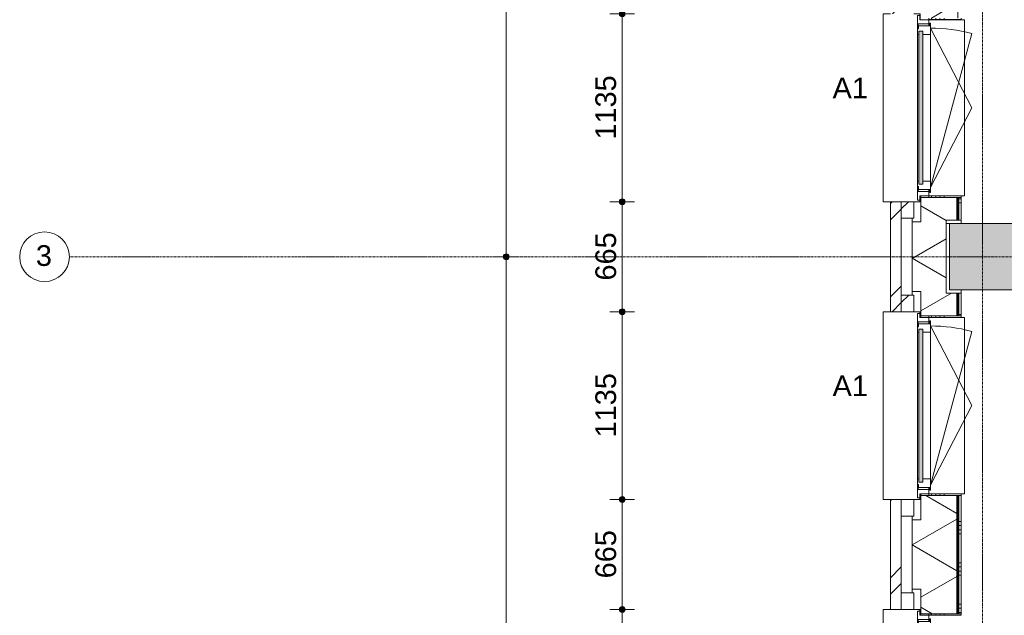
# Model space of a CAD drawing. Header units: millimetres. Extents: x 24169 to 70836, y -5250 to 32049.
# Tile 9 of 46: x 24434 to 30381, y 8632 to 12232. Entities that reach past the tile are written whole.
import ezdxf

# ---------------------------------------------------------------- set-up
doc = ezdxf.new("R2010")
doc.units = ezdxf.units.MM
doc.linetypes.add('Dash', pattern=[6.35, 3.175, -3.175])
doc.linetypes.add('stramien', pattern=[22.225, 12.7, -3.175, 3.175, -3.175])
doc.layers.add('00_Algemeen', color=7, linetype='Continuous', lineweight=9, true_color=0x00a600)
for name, color, linetype, lineweight in [('00_Algemeen-50', 7, 'Continuous', 9), ('05_Bouwplaatsvoorzieningen', 7, 'Continuous', 9), ('22_Metselwerk', 7, 'Continuous', 18), ('25_Metaalconstructiewerk', 7, 'Continuous', 9), ('30_Kozijnen-ramen-deuren', 7, 'Continuous', 9), ('42_Dekvloeren en vloersystemen', 7, 'Continuous', 9)]:
    doc.layers.add(name, color=color, linetype=linetype, lineweight=lineweight)
doc.styles.add('Arial_1', font='arial.ttf', dxfattribs={"height": 125})
doc.dimstyles.new('00_AEE_maatvoering_2_5mm', dxfattribs={"dimscale": 304.8, "dimtxt": 127.532425, "dimasz": 0.459318, "dimexe": 0.246063, "dimexo": 0.0625, "dimgap": 0, "dimtad": 1, "dimdec": 0, "dimzin": 0, "dimdsep": 46, "dimtxsty": 'Arial_1', "dimblk1": 'DOTSMALL', "dimblk2": 'DOTSMALL', "dimsah": 1, "dimcen": 0.09, "dimdle": 0.246063, "dimazin": 0, "dimtfac": 1, "dimtdec": 4, "dimtix": 1, "dimtmove": 0, "dimatfit": 3, "dimfxl": 0.246063, "dimfxlon": 1, "dimtvp": 1, "dimtolj": 1, "dimtzin": 0, "dimarcsym": 2})
pattern_1 = [(45, (30449.4, -2e-13), (-282.843, 282.843), []), (45, (30549.4, -3e-13), (-282.843, 282.843), [])]

# ---------------------------------------------------------------- blocks, each defined once
blk = doc.blocks.new('Direct Shape - 2410-10368 v1 - IFC-model constructie _zonder onderbouw_ _MM21228_-1202395-02 tweede verdieping - C')
at = {"layer": '25_Metaalconstructiewerk'}
blk.add_hatch(color=256, dxfattribs=at).paths.add_polyline_path([(-200, -200), (200, -200), (200, 200), (-200, 200), (-200, -135.9)])
for p, q in [((200, 200), (-200, 200)), ((-200, 200), (-200, -200)), ((200, -200), (200, 200)), ((-200, -200), (200, -200))]:
    blk.add_line(p, q, dxfattribs=at)
blk = doc.blocks.new('Direct Shape - NLRS_28_SC_TLB_kolom vierkant prefab_gen_AT_kolom vierkant_gen_lxb 400x400_800364-1202408-02 tweede verdieping - C')
blk.add_blockref('Direct Shape - 2410-10368 v1 - IFC-model constructie _zonder onderbouw_ _MM21228_-1202395-02 tweede verdieping - C', (0, 0))
blk = doc.blocks.new('2410-10368 v1 - IFC-model constructie _zonder onderbouw_ _MM21228__ifc-1-02 tweede verdieping - C')
at = {"layer": '25_Metaalconstructiewerk', "lineweight": 9}
blk.add_blockref('Direct Shape - NLRS_28_SC_TLB_kolom vierkant prefab_gen_AT_kolom vierkant_gen_lxb 400x400_800364-1202408-02 tweede verdieping - C', (0, 10800), dxfattribs=at)
blk = doc.blocks.new('31_AEE_kozijnen_KA1_CS77 - AEE_CS 77_Raam merk A1-V7-02 tweede verdieping - C')
at = {"layer": '30_Kozijnen-ramen-deuren', "true_color": 0xcccccc}
blk.add_hatch(color=254, dxfattribs=at).paths.add_polyline_path([(-462.5, -231.3), (462.5, -231.3), (462.5, -207.3), (-462.5, -207.3)])
at = {"layer": '30_Kozijnen-ramen-deuren'}
for p, q in [((-481.5, -199.5), (-557.5, -199.5)), ((-557.5, -199.5), (-557.5, -212.3)), ((-557.5, -212.3), (-532.5, -212.3)), ((-532.5, -212.3), (-532.5, -267.5)), ((-506.5, -203.3), (-481.5, -203.3)), ((-506.5, -267.5), (-506.5, -203.3)), ((-494.5, -203.8), (-494.5, -272.5)), ((-476.5, -203.8), (-494.5, -203.8)), ((-481.5, -199.5), (-476.5, -199.5)), ((-481.5, -203.3), (-481.5, -199.5)), ((-476.5, -203.3), (-481.5, -203.3)), ((-443.5, -199.5), (-476.5, -199.5)), ((-476.5, -199.5), (-476.5, -203.8)), ((-462.5, -231.3), (-462.5, -207.3)), ((-462.5, -231.3), (-462.5, -207.3)), ((-462.5, -207.3), (462.5, -207.3)), ((462.5, -231.3), (-462.5, -231.3)), ((443.5, -199.5), (-443.5, -199.5)), ((-443.5, -207.3), (-443.5, -199.5)), ((-443.5, -276.5), (-443.5, -231.3)), ((443.5, -199.5), (443.5, -207.3)), ((476.5, -199.5), (443.5, -199.5)), ((443.5, -231.3), (443.5, -276.5)), ((462.5, -207.3), (462.5, -231.3)), ((462.5, -231.3), (462.5, -207.3)), ((476.5, -199.5), (481.5, -199.5)), ((476.5, -203.8), (476.5, -199.5)), ((481.5, -203.3), (476.5, -203.3)), ((494.5, -203.8), (476.5, -203.8)), ((481.5, -199.5), (481.5, -203.3)), ((557.5, -199.5), (481.5, -199.5)), ((481.5, -203.3), (506.5, -203.3)), ((494.5, -272.5), (494.5, -203.8)), ((506.5, -203.3), (506.5, -267.5)), ((532.5, -267.5), (532.5, -212.3)), ((532.5, -212.3), (557.5, -212.3)), ((557.5, -212.3), (557.5, -199.5)), ((-532.5, -267.5), (-506.5, -267.5)), ((-494.5, -272.5), (-511.5, -272.5)), ((-511.5, -272.5), (-511.5, -276.5)), ((-511.5, -276.5), (-443.5, -276.5)), ((-494.5, -267.5), (-506.5, -267.5)), ((-481.5, -276.5), (0, -525.7)), ((-481.5, -276.5), (448.7, -525.7)), ((443.5, -276.5), (-443.5, -276.5)), ((0, -525.7), (481.5, -276.5)), ((443.5, -276.5), (511.5, -276.5)), ((506.5, -267.5), (494.5, -267.5)), ((511.5, -272.5), (494.5, -272.5)), ((506.5, -267.5), (532.5, -267.5)), ((511.5, -276.5), (511.5, -272.5))]:
    blk.add_line(p, q, dxfattribs=at)
blk.add_arc((-481.5, -276.5), 963, 345, 360, dxfattribs=at)
blk = doc.blocks.new('31_AEE_DAI_Dagkant_Interieur - Zonder Onderkant-V15-02 tweede verdieping - C')
at = {"layer": '05_Bouwplaatsvoorzieningen'}
h = blk.add_hatch(dxfattribs=at)
h.set_pattern_fill('FP_87', color=256, style=0, pattern_type=2)
h.set_pattern_definition([(0, (-11700, -691.5), (0, 250), []), (0, (-11700, -716.5), (0, 250), []), (0, (-11700, -741.5), (0, 250), []), (0, (-11700, -766.5), (0, 250), [])])
h.paths.add_polyline_path([(-542.5, -267.5), (-542.5, -461.5), (-533, -461.5), (-533, -267.5)])
h.paths.add_polyline_path([(533, -461.5), (542.5, -461.5), (542.5, -267.5), (533, -267.5), (533, -449)])
for p, q in [((-533, -267.5), (-542.5, -267.5)), ((-533, -461.5), (-533, -267.5)), ((533, -267.5), (533, -461.5)), ((542.5, -267.5), (533, -267.5)), ((-542.5, -461.5), (-533, -461.5)), ((533, -461.5), (542.5, -461.5))]:
    blk.add_line(p, q, dxfattribs=at)
blk = doc.blocks.new('42_AEE_VE_vensterbank - Standaard-V11-02 tweede verdieping - C')
at = {"layer": '05_Bouwplaatsvoorzieningen'}
for p, q in [((-532.5, -482.5), (-532.5, -267.5)), ((532.5, -267.5), (532.5, -482.5)), ((-532.5, -482.5), (532.5, -482.5))]:
    blk.add_line(p, q, dxfattribs=at)
blk = doc.blocks.new('31_AEE_DAI_Dagkant_Interieur - Zonder Onderkant-V19-02 tweede verdieping - C')
at = {"layer": '05_Bouwplaatsvoorzieningen'}
h = blk.add_hatch(dxfattribs=at)
h.set_pattern_fill('FP_91', color=256, style=0, pattern_type=2)
h.set_pattern_definition([(0, (-8100, -691.5), (0, 250), []), (0, (-8100, -716.5), (0, 250), []), (0, (-8100, -741.5), (0, 250), []), (0, (-8100, -766.5), (0, 250), [])])
h.paths.add_polyline_path([(-542.5, -267.5), (-542.5, -461.5), (-533, -461.5), (-533, -267.5)])
h.paths.add_polyline_path([(533, -449), (533, -461.5), (542.5, -461.5), (542.5, -267.5), (533, -267.5), (533, -440.6)])
for p, q in [((-533, -267.5), (-542.5, -267.5)), ((-533, -461.5), (-533, -267.5)), ((533, -267.5), (533, -461.5)), ((542.5, -267.5), (533, -267.5)), ((-542.5, -461.5), (-533, -461.5)), ((533, -461.5), (542.5, -461.5))]:
    blk.add_line(p, q, dxfattribs=at)
blk = doc.blocks.new('31_AEE_DAI_Dagkant_Interieur - Zonder Onderkant-V20-02 tweede verdieping - C')
at = {"layer": '05_Bouwplaatsvoorzieningen'}
h = blk.add_hatch(dxfattribs=at)
h.set_pattern_fill('FP_92', color=256, style=0, pattern_type=2)
h.set_pattern_definition([(0, (-9900, -691.5), (0, 250), []), (0, (-9900, -716.5), (0, 250), []), (0, (-9900, -741.5), (0, 250), []), (0, (-9900, -766.5), (0, 250), [])])
h.paths.add_polyline_path([(-542.5, -267.5), (-542.5, -461.5), (-533, -461.5), (-533, -267.5)])
h.paths.add_polyline_path([(533, -449), (533, -461.5), (542.5, -461.5), (542.5, -267.5), (533, -267.5), (533, -441.5)])
for p, q in [((-533, -267.5), (-542.5, -267.5)), ((-533, -461.5), (-533, -267.5)), ((533, -267.5), (533, -461.5)), ((542.5, -267.5), (533, -267.5)), ((-542.5, -461.5), (-533, -461.5)), ((533, -461.5), (542.5, -461.5))]:
    blk.add_line(p, q, dxfattribs=at)
blk = doc.blocks.new('21_AEE_WA_lekdorpel - 21_AEE_WA_lekdorpel-6866276-02 tweede verdieping - C')
at = {"layer": '05_Bouwplaatsvoorzieningen'}
for p, q in [((-567.5, -34.5), (-567.5, 8)), ((-567.5, 8), (567.5, 8)), ((567.5, 8), (567.5, -34.5)), ((-567.5, -213), (-567.5, -176.5)), ((567.5, -176.5), (567.5, -213)), ((-567.5, -215), (-567.5, -213)), ((-532.5, -213), (-567.5, -213)), ((-532.5, -215), (-567.5, -215)), ((567.5, -213), (532.5, -213)), ((567.5, -215), (532.5, -215)), ((567.5, -213), (567.5, -215))]:
    blk.add_line(p, q, dxfattribs=at)
blk = doc.blocks.new('Grid - 3 mm-485849-02 tweede verdieping - C')
at = {"layer": '00_Algemeen', "color": 7}
blk.add_circle((0, 0), 3, dxfattribs=at)
blk = doc.blocks.new('DIMBLOCK10-02 tweede verdieping - C')
at = {"layer": '00_Algemeen-50', "transparency": 16777216}
h = blk.add_hatch(color=256, dxfattribs=at)
edge = h.paths.add_edge_path()
edge.add_arc((27373.1, 16200), 17.5, 0, 360)
h = blk.add_hatch(color=256, dxfattribs=at)
edge = h.paths.add_edge_path()
edge.add_arc((27373.1, 10800), 17.5, 0, 360)
for p, q in [((27373.1, 16200), (27298.1, 16200)), ((27373.1, 16200), (27373.1, 10800)), ((27373.1, 16200), (27448.1, 16200)), ((27373.1, 10800), (27298.1, 10800)), ((27373.1, 10800), (27448.1, 10800))]:
    blk.add_line(p, q, dxfattribs=at)
for centre in [(27373.1, 16200), (27373.1, 10800)]:
    blk.add_circle(centre, 17.5, dxfattribs=at)
at = {"layer": '00_Algemeen-50', "color": 0, "transparency": 16777216, "insert": (27210.8, 13307.7), "char_height": 125, "width": 461.471, "attachment_point": 1, "rotation": 90, "line_spacing_factor": 0.941778, "style": 'Arial_1'}
blk.add_mtext('5400', dxfattribs=at)
blk = doc.blocks.new('_DotSmall')
at = {"color": 0, "linetype": 'ByBlock', "const_width": 0.5}
blk.add_lwpolyline([(-0.0625, 0, 1), (0.0625, 0, 1)], format="xyb", close=True, dxfattribs=at)
blk = doc.blocks.new('DIMBLOCK11-02 tweede verdieping - C')
at = {"layer": '00_Algemeen-50', "transparency": 16777216}
h = blk.add_hatch(color=256, dxfattribs=at)
edge = h.paths.add_edge_path()
edge.add_arc((27373.1, 10800), 17.5, 0, 360)
h = blk.add_hatch(color=256, dxfattribs=at)
edge = h.paths.add_edge_path()
edge.add_arc((27373.1, 5400), 17.5, 0, 360)
for p, q in [((27373.1, 10800), (27298.1, 10800)), ((27373.1, 10800), (27373.1, 5400)), ((27373.1, 10800), (27448.1, 10800)), ((27373.1, 5400), (27298.1, 5400)), ((27373.1, 5400), (27448.1, 5400))]:
    blk.add_line(p, q, dxfattribs=at)
for centre in [(27373.1, 10800), (27373.1, 5400)]:
    blk.add_circle(centre, 17.5, dxfattribs=at)
at = {"layer": '00_Algemeen-50', "color": 0, "transparency": 16777216, "insert": (27210.8, 7907.7), "char_height": 125, "width": 461.471, "attachment_point": 1, "rotation": 90, "line_spacing_factor": 0.941778, "style": 'Arial_1'}
blk.add_mtext('5400', dxfattribs=at)
blk = doc.blocks.new('DIMBLOCK60-02 tweede verdieping - C')
at = {"layer": '00_Algemeen-50', "transparency": 16777216}
h = blk.add_hatch(color=256, dxfattribs=at)
edge = h.paths.add_edge_path()
edge.add_arc((28073.1, 8667.5), 17.5, 0, 360)
h = blk.add_hatch(color=256, dxfattribs=at)
edge = h.paths.add_edge_path()
edge.add_arc((28073.1, 7532.5), 17.5, 0, 360)
for p, q in [((28073.1, 8667.5), (27998.1, 8667.5)), ((28073.1, 7532.5), (28073.1, 8667.5)), ((28073.1, 8667.5), (28148.1, 8667.5)), ((28073.1, 7532.5), (27998.1, 7532.5)), ((28073.1, 7532.5), (28148.1, 7532.5))]:
    blk.add_line(p, q, dxfattribs=at)
for centre in [(28073.1, 8667.5), (28073.1, 7532.5)]:
    blk.add_circle(centre, 17.5, dxfattribs=at)
at = {"layer": '00_Algemeen-50', "color": 0, "transparency": 16777216, "insert": (27910.8, 7907.7), "char_height": 125, "width": 461.471, "attachment_point": 1, "rotation": 90, "line_spacing_factor": 0.941778, "style": 'Arial_1'}
blk.add_mtext('1135', dxfattribs=at)
blk = doc.blocks.new('DIMBLOCK61-02 tweede verdieping - C')
at = {"layer": '00_Algemeen-50', "transparency": 16777216}
h = blk.add_hatch(color=256, dxfattribs=at)
edge = h.paths.add_edge_path()
edge.add_arc((28073.1, 9332.5), 17.5, 0, 360)
h = blk.add_hatch(color=256, dxfattribs=at)
edge = h.paths.add_edge_path()
edge.add_arc((28073.1, 8667.5), 17.5, 0, 360)
for p, q in [((28073.1, 9332.5), (27998.1, 9332.5)), ((28073.1, 8667.5), (28073.1, 9332.5)), ((28073.1, 9332.5), (28148.1, 9332.5)), ((28073.1, 8667.5), (27998.1, 8667.5)), ((28073.1, 8667.5), (28148.1, 8667.5))]:
    blk.add_line(p, q, dxfattribs=at)
for centre in [(28073.1, 9332.5), (28073.1, 8667.5)]:
    blk.add_circle(centre, 17.5, dxfattribs=at)
at = {"layer": '00_Algemeen-50', "color": 0, "transparency": 16777216, "insert": (27910.8, 8855.8), "char_height": 125, "width": 346.103, "attachment_point": 1, "rotation": 90, "line_spacing_factor": 0.941778, "style": 'Arial_1'}
blk.add_mtext('665', dxfattribs=at)
blk = doc.blocks.new('DIMBLOCK62-02 tweede verdieping - C')
at = {"layer": '00_Algemeen-50', "transparency": 16777216}
h = blk.add_hatch(color=256, dxfattribs=at)
edge = h.paths.add_edge_path()
edge.add_arc((28073.1, 10467.5), 17.5, 0, 360)
h = blk.add_hatch(color=256, dxfattribs=at)
edge = h.paths.add_edge_path()
edge.add_arc((28073.1, 9332.5), 17.5, 0, 360)
for p, q in [((28073.1, 10467.5), (27998.1, 10467.5)), ((28073.1, 9332.5), (28073.1, 10467.5)), ((28073.1, 10467.5), (28148.1, 10467.5)), ((28073.1, 9332.5), (27998.1, 9332.5)), ((28073.1, 9332.5), (28148.1, 9332.5))]:
    blk.add_line(p, q, dxfattribs=at)
for centre in [(28073.1, 10467.5), (28073.1, 9332.5)]:
    blk.add_circle(centre, 17.5, dxfattribs=at)
at = {"layer": '00_Algemeen-50', "color": 0, "transparency": 16777216, "insert": (27910.8, 9707.7), "char_height": 125, "width": 461.471, "attachment_point": 1, "rotation": 90, "line_spacing_factor": 0.941778, "style": 'Arial_1'}
blk.add_mtext('1135', dxfattribs=at)
blk = doc.blocks.new('DIMBLOCK63-02 tweede verdieping - C')
at = {"layer": '00_Algemeen-50', "transparency": 16777216}
h = blk.add_hatch(color=256, dxfattribs=at)
edge = h.paths.add_edge_path()
edge.add_arc((28073.1, 11132.5), 17.5, 0, 360)
h = blk.add_hatch(color=256, dxfattribs=at)
edge = h.paths.add_edge_path()
edge.add_arc((28073.1, 10467.5), 17.5, 0, 360)
for p, q in [((28073.1, 11132.5), (27998.1, 11132.5)), ((28073.1, 10467.5), (28073.1, 11132.5)), ((28073.1, 11132.5), (28148.1, 11132.5)), ((28073.1, 10467.5), (27998.1, 10467.5)), ((28073.1, 10467.5), (28148.1, 10467.5))]:
    blk.add_line(p, q, dxfattribs=at)
for centre in [(28073.1, 11132.5), (28073.1, 10467.5)]:
    blk.add_circle(centre, 17.5, dxfattribs=at)
at = {"layer": '00_Algemeen-50', "color": 0, "transparency": 16777216, "insert": (27910.8, 10655.8), "char_height": 125, "width": 346.103, "attachment_point": 1, "rotation": 90, "line_spacing_factor": 0.941778, "style": 'Arial_1'}
blk.add_mtext('665', dxfattribs=at)
blk = doc.blocks.new('DIMBLOCK64-02 tweede verdieping - C')
at = {"layer": '00_Algemeen-50', "transparency": 16777216}
h = blk.add_hatch(color=256, dxfattribs=at)
edge = h.paths.add_edge_path()
edge.add_arc((28073.1, 12267.5), 17.5, 0, 360)
h = blk.add_hatch(color=256, dxfattribs=at)
edge = h.paths.add_edge_path()
edge.add_arc((28073.1, 11132.5), 17.5, 0, 360)
for p, q in [((28073.1, 12267.5), (27998.1, 12267.5)), ((28073.1, 11132.5), (28073.1, 12267.5)), ((28073.1, 12267.5), (28148.1, 12267.5)), ((28073.1, 11132.5), (27998.1, 11132.5)), ((28073.1, 11132.5), (28148.1, 11132.5))]:
    blk.add_line(p, q, dxfattribs=at)
for centre in [(28073.1, 12267.5), (28073.1, 11132.5)]:
    blk.add_circle(centre, 17.5, dxfattribs=at)
at = {"layer": '00_Algemeen-50', "color": 0, "transparency": 16777216, "insert": (27910.8, 11507.7), "char_height": 125, "width": 461.471, "attachment_point": 1, "rotation": 90, "line_spacing_factor": 0.941778, "style": 'Arial_1'}
blk.add_mtext('1135', dxfattribs=at)

msp = doc.modelspace()

# ---------------------------------------------------------------- hatches: boundary and pattern name
at = {"layer": '22_Metselwerk', "lineweight": 9}
h = msp.add_hatch(dxfattribs=at)
h.set_pattern_fill('FP_77', color=256, angle=60, style=0, pattern_type=2)
h.set_pattern_definition([(330, (29824.9, 24300), (150, 259.8076), []), (30, (29824.9, 24300), (-150, 259.8076), [])])
h.paths.add_polyline_path([(30094.9, -424.5), (30094.9, -220), (30029.4, -220), (30029.4, 220), (30094.9, 220), (30094.9, 357.5), (29876.9, 357.5), (29876.9, 210), (29824.9, 210), (29824.9, -424.5)])
h.paths.add_polyline_path([(29876.9, 1442.5), (30094.9, 1442.5), (30094.9, 2157.5), (29876.9, 2157.5), (29876.9, 2010), (29824.9, 2010), (29824.9, 1590), (29876.9, 1590)])
h.paths.add_polyline_path([(29876.9, 3242.5), (30094.9, 3242.5), (30094.9, 3957.5), (29876.9, 3957.5), (29876.9, 3810), (29824.9, 3810), (29824.9, 3390), (29876.9, 3390)])
h.paths.add_polyline_path([(29876.9, 5042.5), (30094.9, 5042.5), (30094.9, 5180), (30029.4, 5180), (30029.4, 5620), (30094.9, 5620), (30094.9, 5757.5), (29876.9, 5757.5), (29876.9, 5610), (29824.9, 5610), (29824.9, 5190), (29876.9, 5190)])
h.paths.add_polyline_path([(29876.9, 6842.5), (30094.9, 6842.5), (30094.9, 7557.5), (29876.9, 7557.5), (29876.9, 7410), (29824.9, 7410), (29824.9, 6990), (29876.9, 6990), (29876.9, 6973.8)])
h.paths.add_polyline_path([(29876.9, 8642.5), (30094.9, 8642.5), (30094.9, 9357.5), (29876.9, 9357.5), (29876.9, 9210), (29824.9, 9210), (29824.9, 8790), (29876.9, 8790), (29876.9, 8678.7)])
h.paths.add_polyline_path([(29876.9, 10442.5), (30094.9, 10442.5), (30094.9, 10580), (30029.4, 10580), (30029.4, 11020), (30094.9, 11020), (30094.9, 11157.5), (29876.9, 11157.5), (29876.9, 11010), (29824.9, 11010), (29824.9, 10590), (29876.9, 10590)])
h.paths.add_polyline_path([(30094.9, 12242.5), (30094.9, 12957.5), (29876.9, 12957.5), (29876.9, 12810), (29824.9, 12810), (29824.9, 12390), (29876.9, 12390), (29876.9, 12242.5)])
h.paths.add_polyline_path([(29876.9, 14042.5), (30094.9, 14042.5), (30094.9, 14757.5), (29876.9, 14757.5), (29876.9, 14610), (29824.9, 14610), (29824.9, 14190), (29876.9, 14190)])
h.paths.add_polyline_path([(29876.9, 15842.5), (30094.9, 15842.5), (30094.9, 15980), (30029.4, 15980), (30029.4, 16420), (30094.9, 16420), (30094.9, 16557.5), (29876.9, 16557.5), (29876.9, 16410), (29824.9, 16410), (29824.9, 15990), (29876.9, 15990)])
h.paths.add_polyline_path([(30094.9, 17642.5), (30094.9, 18357.5), (29876.9, 18357.5), (29876.9, 18210), (29824.9, 18210), (29824.9, 17790), (29876.9, 17790), (29876.9, 17642.5)])
h.paths.add_polyline_path([(29876.9, 19442.5), (30094.9, 19442.5), (30094.9, 20157.5), (29876.9, 20157.5), (29876.9, 20010), (29824.9, 20010), (29824.9, 19590), (29876.9, 19590), (29876.9, 19476.2)])
h.paths.add_polyline_path([(29876.9, 21242.5), (30094.9, 21242.5), (30094.9, 21380), (30029.4, 21380), (30029.4, 21820), (30094.9, 21820), (30094.9, 21957.5), (29876.9, 21957.5), (29876.9, 21810), (29824.9, 21810), (29824.9, 21390), (29876.9, 21390)])
h.paths.add_polyline_path([(29876.9, 23042.5), (30094.9, 23042.5), (30094.9, 23757.5), (29876.9, 23757.5), (29876.9, 23610), (29824.9, 23610), (29824.9, 23190), (29876.9, 23190)])
h.paths.add_polyline_path([(29876.9, 24842.5), (30094.9, 24842.5), (30094.9, 25557.5), (29876.9, 25557.5), (29876.9, 25410), (29824.9, 25410), (29824.9, 24990), (29876.9, 24990), (29876.9, 24875)])
h.paths.add_polyline_path([(29876.9, 26642.5), (30094.9, 26642.5), (30094.9, 26780), (30029.4, 26780), (30029.4, 27220), (30094.9, 27220), (30094.9, 27357.5), (29876.9, 27357.5), (29876.9, 27210), (29824.9, 27210), (29824.9, 26790), (29876.9, 26790)])
h = msp.add_hatch(dxfattribs=at)
h.set_pattern_fill('FP_78', color=256, style=0, pattern_type=2)
h.set_pattern_definition([(270, (29824.893, 24300), (25, 2e-15), [])])
h.paths.add_polyline_path([(30106.9, 220), (30106.9, 357.5), (30094.9, 357.5), (30094.9, 220)])
h.paths.add_polyline_path([(30106.9, 1442.5), (30106.9, 2157.5), (30094.9, 2157.5), (30094.9, 1442.5)])
h.paths.add_polyline_path([(30106.9, 3242.5), (30106.9, 3957.5), (30094.9, 3957.5), (30094.9, 3242.5)])
h.paths.add_polyline_path([(30106.9, 5042.5), (30106.9, 5180), (30094.9, 5180), (30094.9, 5042.5)])
h.paths.add_polyline_path([(30106.9, 5620), (30106.9, 5757.5), (30094.9, 5757.5), (30094.9, 5620)])
h.paths.add_polyline_path([(30106.9, 6842.5), (30106.9, 7557.5), (30094.9, 7557.5), (30094.9, 6842.5)])
h.paths.add_polyline_path([(30106.9, 8642.5), (30106.9, 9357.5), (30094.9, 9357.5), (30094.9, 8642.5)])
h.paths.add_polyline_path([(30094.9, 10442.5), (30106.9, 10442.5), (30106.9, 10580), (30094.9, 10580)])
h.paths.add_polyline_path([(30106.9, 11020), (30106.9, 11157.5), (30094.9, 11157.5), (30094.9, 11020)])
h.paths.add_polyline_path([(30106.9, 12242.5), (30106.9, 12957.5), (30094.9, 12957.5), (30094.9, 12242.5)])
h.paths.add_polyline_path([(30106.9, 14042.5), (30106.9, 14757.5), (30094.9, 14757.5), (30094.9, 14042.5)])
h.paths.add_polyline_path([(30106.9, 15842.5), (30106.9, 15980), (30094.9, 15980), (30094.9, 15842.5)])
h.paths.add_polyline_path([(30106.9, 16420), (30106.9, 16557.5), (30094.9, 16557.5), (30094.9, 16420)])
h.paths.add_polyline_path([(30094.9, 17642.5), (30106.9, 17642.5), (30106.9, 17920), (30094.9, 17920), (30094.9, 17771.4)])
h.paths.add_polyline_path([(30094.9, 17950), (30106.9, 17950), (30106.9, 18050), (30094.9, 18050)])
h.paths.add_polyline_path([(30106.9, 18080), (30106.9, 18357.5), (30094.9, 18357.5), (30094.9, 18080)])
h.paths.add_polyline_path([(30094.9, 19442.5), (30106.9, 19442.5), (30106.9, 20157.5), (30094.9, 20157.5), (30094.9, 19476.2)])
h.paths.add_polyline_path([(30094.9, 21242.5), (30106.9, 21242.5), (30106.9, 21380), (30094.9, 21380)])
h.paths.add_polyline_path([(30106.9, 21820), (30106.9, 21957.5), (30094.9, 21957.5), (30094.9, 21820)])
h.paths.add_polyline_path([(30094.9, 23042.5), (30106.9, 23042.5), (30106.9, 23757.5), (30094.9, 23757.5), (30094.9, 23454.3)])
h.paths.add_polyline_path([(30094.9, 24842.5), (30106.9, 24842.5), (30106.9, 25117.5), (30094.9, 25117.5), (30094.9, 24875)])
h.paths.add_polyline_path([(30106.9, 25147.5), (30106.9, 25247.5), (30094.9, 25247.5), (30094.9, 25147.5)])
h.paths.add_polyline_path([(30094.9, 25277.5), (30106.9, 25277.5), (30106.9, 25557.5), (30094.9, 25557.5), (30094.9, 25443.3)])
h.paths.add_polyline_path([(30094.9, 26642.5), (30106.9, 26642.5), (30106.9, 26780), (30094.9, 26780)])
h.paths.add_polyline_path([(30106.9, 27220), (30106.9, 27357.5), (30094.9, 27357.5), (30094.9, 27220)])
h = msp.add_hatch(dxfattribs=at)
h.set_pattern_fill('FP_76', color=256, angle=90, style=0, pattern_type=2)
h.set_pattern_definition([(1e-13, (29824.9, 24200), (-4e-13, 250), []), (1e-13, (29824.9, 24175), (-4e-13, 250), []), (1e-13, (29824.9, 24150), (-4e-13, 250), []), (1e-13, (29824.9, 24125), (-4e-13, 250), [])])
h.paths.add_polyline_path([(30119.4, 220), (30119.4, 357.5), (30106.9, 357.5), (30106.9, 220)])
h.paths.add_polyline_path([(30106.9, 1442.5), (30119.4, 1442.5), (30119.4, 2157.5), (30106.9, 2157.5), (30106.9, 1859.1)])
h.paths.add_polyline_path([(30119.4, 3242.5), (30119.4, 3957.5), (30106.9, 3957.5), (30106.9, 3242.5)])
h.paths.add_polyline_path([(30119.4, 5042.5), (30119.4, 5180), (30106.9, 5180), (30106.9, 5042.5)])
h.paths.add_polyline_path([(30119.4, 5620), (30119.4, 5757.5), (30106.9, 5757.5), (30106.9, 5620)])
h.paths.add_polyline_path([(30106.9, 6842.5), (30119.4, 6842.5), (30119.4, 7557.5), (30106.9, 7557.5), (30106.9, 6973.8)])
h.paths.add_polyline_path([(30106.9, 8642.5), (30119.4, 8642.5), (30119.4, 9357.5), (30106.9, 9357.5), (30106.9, 8678.7)])
h.paths.add_polyline_path([(30119.4, 10442.5), (30119.4, 10580), (30106.9, 10580), (30106.9, 10442.5)])
h.paths.add_polyline_path([(30119.4, 11020), (30119.4, 11157.5), (30106.9, 11157.5), (30106.9, 11020)])
h.paths.add_polyline_path([(30119.4, 12242.5), (30119.4, 12957.5), (30106.9, 12957.5), (30106.9, 12242.5)])
h.paths.add_polyline_path([(30119.4, 14042.5), (30119.4, 14757.5), (30106.9, 14757.5), (30106.9, 14042.5)])
h.paths.add_polyline_path([(30106.9, 15842.5), (30119.4, 15842.5), (30119.4, 15980), (30106.9, 15980)])
h.paths.add_polyline_path([(30119.4, 16420), (30119.4, 16557.5), (30106.9, 16557.5), (30106.9, 16420)])
h.paths.add_polyline_path([(30119.4, 17642.5), (30119.4, 17920), (30106.9, 17920), (30106.9, 17642.5)])
h.paths.add_polyline_path([(30119.4, 17950), (30119.4, 18050), (30106.9, 18050), (30106.9, 17950)])
h.paths.add_polyline_path([(30106.9, 18080), (30119.4, 18080), (30119.4, 18357.5), (30106.9, 18357.5), (30106.9, 18339.7)])
h.paths.add_polyline_path([(30106.9, 19442.5), (30119.4, 19442.5), (30119.4, 20157.5), (30106.9, 20157.5), (30106.9, 19476.2)])
h.paths.add_polyline_path([(30119.4, 21242.5), (30119.4, 21380), (30106.9, 21380), (30106.9, 21242.5)])
h.paths.add_polyline_path([(30119.4, 21820), (30119.4, 21957.5), (30106.9, 21957.5), (30106.9, 21820)])
h.paths.add_polyline_path([(30106.9, 23042.5), (30119.4, 23042.5), (30119.4, 23757.5), (30106.9, 23757.5), (30106.9, 23454.3)])
h.paths.add_polyline_path([(30119.4, 24842.5), (30119.4, 25117.5), (30106.9, 25117.5), (30106.9, 24842.5)])
h.paths.add_polyline_path([(30119.4, 25147.5), (30119.4, 25247.5), (30106.9, 25247.5), (30106.9, 25147.5)])
h.paths.add_polyline_path([(30119.4, 25277.5), (30119.4, 25557.5), (30106.9, 25557.5), (30106.9, 25277.5)])
h.paths.add_polyline_path([(30119.4, 26642.5), (30119.4, 26780), (30106.9, 26780), (30106.9, 26642.5)])
h.paths.add_polyline_path([(30119.4, 27220), (30119.4, 27357.5), (30106.9, 27357.5), (30106.9, 27220)])
h = msp.add_hatch(dxfattribs=at)
h.set_pattern_fill('FP_79', color=256, angle=45, style=0, pattern_type=2)
h.set_pattern_definition(pattern_1)
h.paths.add_polyline_path([(29692.4, -557.5), (29758.4, -557.5), (29757.9, 332.5), (29692.4, 332.5), (29692.4, -414)])
h.paths.add_polyline_path([(29692.4, 1467.5), (29757.9, 1467.5), (29757.9, 2132.5), (29692.4, 2132.5), (29692.4, 1859.1)])
h.paths.add_polyline_path([(29757.9, 3267.5), (29757.9, 3932.5), (29692.4, 3932.5), (29692.4, 3267.5)])
h.paths.add_polyline_path([(29757.9, 5067.5), (29757.9, 5732.5), (29692.4, 5732.5), (29692.4, 5067.5)])
h.paths.add_polyline_path([(29757.9, 6867.5), (29757.9, 7532.5), (29692.4, 7532.5), (29692.4, 6867.5)])
h.paths.add_polyline_path([(29692.4, 8667.5), (29757.9, 8667.5), (29757.9, 9332.5), (29692.4, 9332.5), (29692.4, 8678.7)])
h.paths.add_polyline_path([(29757.9, 10467.5), (29757.9, 11132.5), (29692.4, 11132.5), (29692.4, 10467.5)])
h.paths.add_polyline_path([(29757.9, 12267.5), (29757.9, 12932.5), (29692.4, 12932.5), (29692.4, 12267.5)])
h.paths.add_polyline_path([(29757.9, 14067.5), (29757.9, 14732.5), (29692.4, 14732.5), (29692.4, 14067.5)])
h.paths.add_polyline_path([(29757.9, 15867.5), (29757.9, 16532.5), (29692.4, 16532.5), (29692.4, 15867.5)])
h.paths.add_polyline_path([(29692.4, 17667.5), (29757.9, 17667.5), (29757.9, 18332.5), (29692.4, 18332.5), (29692.4, 17771.4)])
h.paths.add_polyline_path([(29692.4, 19467.5), (29757.9, 19467.5), (29757.9, 20132.5), (29692.4, 20132.5), (29692.4, 19476.2)])
h.paths.add_polyline_path([(29757.9, 21267.5), (29757.9, 21932.5), (29692.4, 21932.5), (29692.4, 21267.5)])
h.paths.add_polyline_path([(29692.4, 23067.5), (29757.9, 23067.5), (29757.9, 23732.5), (29692.4, 23732.5), (29692.4, 23454.3)])
h.paths.add_polyline_path([(29692.4, 24867.5), (29757.9, 24867.5), (29757.9, 25532.5), (29692.4, 25532.5), (29692.4, 25159.2)])
h.paths.add_polyline_path([(29692.4, 26667.5), (29757.9, 26667.5), (29757.9, 27332.5), (29692.4, 27332.5), (29692.4, 26864.1)])
h = msp.add_hatch(dxfattribs=at)
h.set_pattern_fill('FP_79', color=256, angle=45, style=0, pattern_type=2)
h.set_pattern_definition(pattern_1)
h.paths.add_polyline_path([(29758.4, 11032.5), (29834.4, 11032.5), (29834.4, 11132.5), (29758.4, 11132.5)])
h = msp.add_hatch(dxfattribs=at)
h.set_pattern_fill('FP_79', color=256, angle=45, style=0, pattern_type=2)
h.set_pattern_definition(pattern_1)
h.paths.add_polyline_path([(29834.4, 10467.5), (29834.4, 10567.5), (29758.4, 10567.5), (29758.4, 10467.5)])

# ---------------------------------------------------------------- linework, layer by layer
at = {"layer": '00_Algemeen', "color": 150, "linetype": 'stramien', "true_color": 0x0080ff}
for p, q in [((30249.4, -4950.1), (30249.4, 31749.5)), ((68718, 10800), (24734, 10800))]:
    msp.add_line(p, q, dxfattribs=at)
at = {"layer": '00_Algemeen', "color": 7, "linetype": 'Dash'}
msp.add_line((30049.4, 11000), (30029.4, 11000), dxfattribs=at)
at = {"layer": '22_Metselwerk', "lineweight": 9}
for p, q in [((29757.9, 11132.5), (29692.4, 11132.5)), ((29692.4, 11132.5), (29692.4, 10467.5)), ((29757.9, 11010), (29757.9, 11132.5)), ((29758.4, 10467.5), (29758.4, 11132.5)), ((29834.4, 11132.5), (29758.4, 11132.5)), ((29834.4, 11032.5), (29834.4, 11132.5)), ((29876.9, 11157.5), (29876.9, 11167.5)), ((30119.4, 11157.5), (30094.9, 11157.5)), ((30106.9, 11157.5), (30106.9, 11020)), ((30119.4, 11020), (30119.4, 11157.5)), ((29758.4, 11010), (29757.9, 11010)), ((29758.4, 11032.5), (29834.4, 11032.5)), ((29824.9, 11010), (29824.9, 11032.5)), ((30094.9, 11020), (30119.4, 11020)), ((29757.9, 10467.5), (29757.9, 10590)), ((29757.9, 10590), (29758.4, 10590)), ((29824.9, 10567.5), (29824.9, 10590)), ((29834.4, 10567.5), (29758.4, 10567.5)), ((29834.4, 10467.5), (29834.4, 10567.5)), ((30119.4, 10580), (30094.9, 10580)), ((30106.9, 10580), (30106.9, 10442.5)), ((30119.4, 10442.5), (30119.4, 10580)), ((29692.4, 10467.5), (29757.9, 10467.5)), ((29758.4, 10467.5), (29834.4, 10467.5)), ((29876.9, 10432.5), (29876.9, 10442.5)), ((30094.9, 10442.5), (30119.4, 10442.5)), ((29876.9, 9357.5), (29876.9, 9367.5)), ((30119.4, 9357.5), (30094.9, 9357.5)), ((30106.9, 9357.5), (30106.9, 8642.5)), ((30119.4, 8642.5), (30119.4, 9357.5)), ((29757.9, 9332.5), (29692.4, 9332.5)), ((29692.4, 9332.5), (29692.4, 8667.5)), ((29757.9, 9210), (29757.9, 9332.5)), ((29758.4, 8667.5), (29758.4, 9332.5)), ((29834.4, 9332.5), (29758.4, 9332.5)), ((29834.4, 9232.5), (29834.4, 9332.5)), ((29758.4, 9232.5), (29834.4, 9232.5)), ((29824.9, 9210), (29824.9, 9232.5)), ((29758.4, 9210), (29757.9, 9210)), ((29757.9, 8667.5), (29757.9, 8790)), ((29757.9, 8790), (29758.4, 8790)), ((29834.4, 8767.5), (29758.4, 8767.5)), ((29824.9, 8767.5), (29824.9, 8790)), ((29834.4, 8667.5), (29834.4, 8767.5)), ((29692.4, 8667.5), (29757.9, 8667.5)), ((29758.4, 8667.5), (29834.4, 8667.5)), ((29876.9, 8632.5), (29876.9, 8642.5)), ((30094.9, 8642.5), (30119.4, 8642.5))]:
    msp.add_line(p, q, dxfattribs=at)
at = {"layer": '22_Metselwerk'}
for p, q in [((30094.9, 11157.5), (29876.9, 11157.5)), ((29876.9, 11157.5), (29876.9, 11010)), ((30094.9, 11157.5), (30094.9, 11020)), ((29876.9, 11010), (29824.9, 11010)), ((29824.9, 11010), (29824.9, 10590)), ((30029.4, 10580), (30029.4, 11020)), ((30029.4, 11020), (30094.9, 11020)), ((29824.9, 10590), (29876.9, 10590)), ((29876.9, 10590), (29876.9, 10442.5)), ((30094.9, 10580), (30029.4, 10580)), ((30094.9, 10580), (30094.9, 10442.5)), ((29876.9, 10442.5), (30094.9, 10442.5)), ((30094.9, 9357.5), (29876.9, 9357.5)), ((29876.9, 9357.5), (29876.9, 9210)), ((30094.9, 9357.5), (30094.9, 8642.5)), ((29876.9, 9210), (29824.9, 9210)), ((29824.9, 9210), (29824.9, 8790)), ((29824.9, 8790), (29876.9, 8790)), ((29876.9, 8790), (29876.9, 8642.5)), ((29876.9, 8642.5), (30094.9, 8642.5))]:
    msp.add_line(p, q, dxfattribs=at)
at = {"layer": '42_Dekvloeren en vloersystemen'}
for p, q in [((30119.4, 11020), (30119.4, 11000)), ((30119.4, 10600), (30119.4, 10580))]:
    msp.add_line(p, q, dxfattribs=at)

# ---------------------------------------------------------------- block references
at = {"lineweight": 5}
msp.add_blockref('2410-10368 v1 - IFC-model constructie _zonder onderbouw_ _MM21228__ifc-1-02 tweede verdieping - C', (30249.4, 0), dxfattribs=at)
at = {"layer": '00_Algemeen', "color": 7, "xscale": 49.99999999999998, "yscale": 49.99999999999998, "zscale": 49.99999999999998, "rotation": 90}
msp.add_blockref('Grid - 3 mm-485849-02 tweede verdieping - C', (24584, 10800), dxfattribs=at)
at = {"layer": '05_Bouwplaatsvoorzieningen'}
for name, p, rotation in [('21_AEE_WA_lekdorpel - 21_AEE_WA_lekdorpel-6866276-02 tweede verdieping - C', (29657.9, 11700), 90.0000000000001), ('31_AEE_DAI_Dagkant_Interieur - Zonder Onderkant-V15-02 tweede verdieping - C', (29657.9, 11700), 90.0000000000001), ('42_AEE_VE_vensterbank - Standaard-V11-02 tweede verdieping - C', (29657.9, 11700), 89.99999999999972), ('21_AEE_WA_lekdorpel - 21_AEE_WA_lekdorpel-6866276-02 tweede verdieping - C', (29657.9, 9900), 90.0000000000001), ('31_AEE_DAI_Dagkant_Interieur - Zonder Onderkant-V20-02 tweede verdieping - C', (29657.9, 9900), 90.0000000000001), ('42_AEE_VE_vensterbank - Standaard-V11-02 tweede verdieping - C', (29657.9, 9900), 89.99999999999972), ('21_AEE_WA_lekdorpel - 21_AEE_WA_lekdorpel-6866276-02 tweede verdieping - C', (29657.9, 8100), 90.0000000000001), ('31_AEE_DAI_Dagkant_Interieur - Zonder Onderkant-V19-02 tweede verdieping - C', (29657.9, 8100), 90.0000000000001)]:
    msp.add_blockref(name, p, dxfattribs=dict(at, rotation=rotation))
at = {"layer": '30_Kozijnen-ramen-deuren', "rotation": 90.0000000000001}
for p in [(29657.9, 11700), (29657.9, 9900), (29657.9, 8100)]:
    msp.add_blockref('31_AEE_kozijnen_KA1_CS77 - AEE_CS 77_Raam merk A1-V7-02 tweede verdieping - C', p, dxfattribs=at)

# ---------------------------------------------------------------- texts
at = {"layer": '00_Algemeen', "color": 7, "insert": (24531.7, 10869.3), "char_height": 125, "width": 116.245, "attachment_point": 1, "style": 'Arial_1'}
msp.add_mtext('3', dxfattribs=at)
at = {"layer": '30_Kozijnen-ramen-deuren', "char_height": 125, "width": 256.54, "attachment_point": 1, "style": 'Arial_1'}
for insert in [(29343.4, 11882.1), (29343.4, 10082.1)]:
    msp.add_mtext('A1', dxfattribs=dict(at, insert=insert))

# ---------------------------------------------------------------- dimensions: what is measured, and where the dimension line sits
at = {"layer": '00_Algemeen', "color": 7}
for base, p1, p2, override, picture, middle in [((27373.1, 10800), (27448.1, 16200), (27448.1, 10800), {"dimpost": '<>', "dimfxl": 5400}, 'DIMBLOCK10-02 tweede verdieping - C', (27309.3, 13500)), ((28073.1, 12267.5), (28148.1, 11132.5), (28148.1, 12267.5), {"dimpost": '<>', "dimfxl": 1135}, 'DIMBLOCK64-02 tweede verdieping - C', (28009.2, 11700)), ((28073.1, 11132.5), (28148.1, 10467.5), (28148.1, 11132.5), {"dimpost": '<>', "dimfxl": 665}, 'DIMBLOCK63-02 tweede verdieping - C', (28009.3, 10800)), ((27373.1, 5400), (27448.1, 10800), (27448.1, 5400), {"dimpost": '<>', "dimfxl": 5400}, 'DIMBLOCK11-02 tweede verdieping - C', (27309.3, 8100)), ((28073.1, 10467.5), (28148.1, 9332.5), (28148.1, 10467.5), {"dimpost": '<>', "dimfxl": 1135}, 'DIMBLOCK62-02 tweede verdieping - C', (28009.2, 9900)), ((28073.1, 9332.5), (28148.1, 8667.5), (28148.1, 9332.5), {"dimpost": '<>', "dimfxl": 665}, 'DIMBLOCK61-02 tweede verdieping - C', (28009.3, 9000)), ((28073.1, 8667.5), (28148.1, 7532.5), (28148.1, 8667.5), {"dimpost": '<>', "dimfxl": 1135}, 'DIMBLOCK60-02 tweede verdieping - C', (28009.2, 8100))]:
    dim = msp.add_linear_dim(base=base, p1=p1, p2=p2, angle=90, dimstyle='00_AEE_maatvoering_2_5mm', override=override, dxfattribs=at)
    dim.commit()
    dim.dimension.update_dxf_attribs({"geometry": picture, "text_midpoint": middle})

doc.saveas('drawing.dxf')
